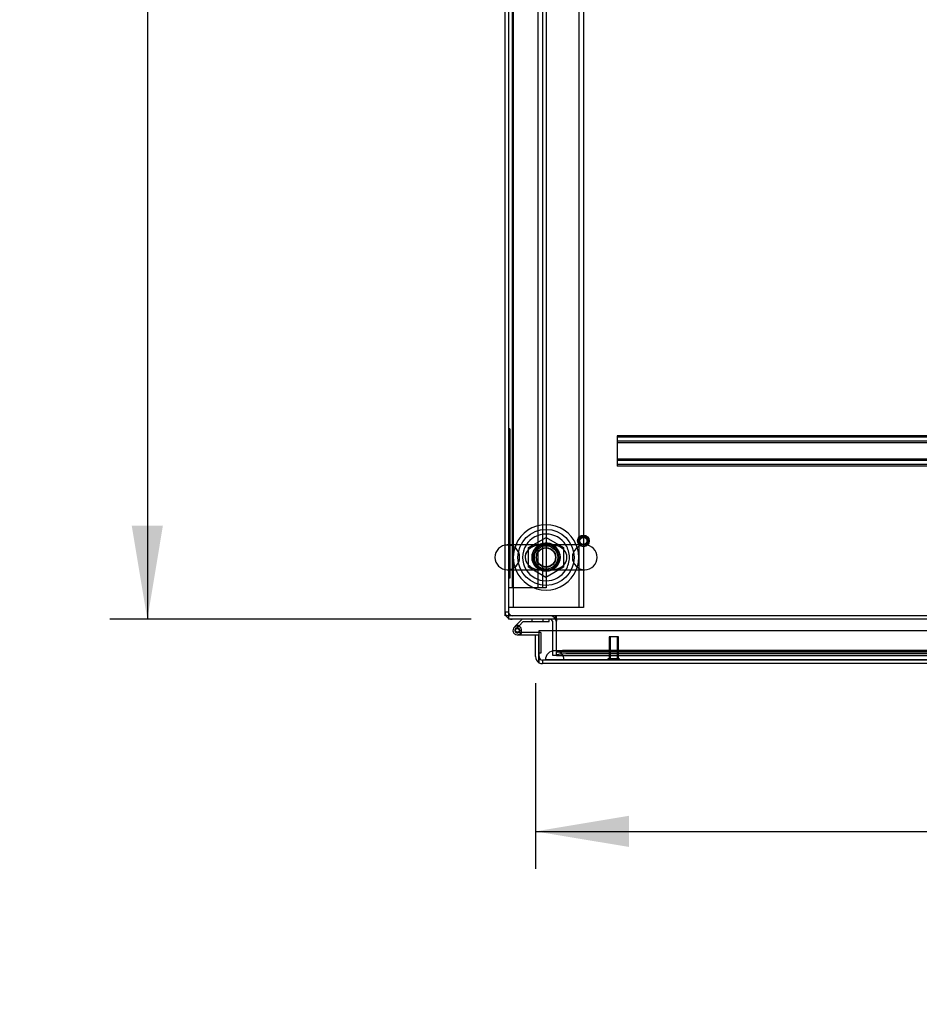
# Model space of a CAD drawing. Header units: inches. Extents: x 1 to 359, y -2 to 239.
# Tile 32 of 65: x 77 to 101, y 186 to 213. Entities that reach past the tile are written whole.
import ezdxf
from ezdxf.enums import TextEntityAlignment as Align
from ezdxf.lldxf.tags import DXFTag

# ---------------------------------------------------------------- set-up
doc = ezdxf.new("R2010")
doc.units = ezdxf.units.IN
doc.header["$MEASUREMENT"] = 0
for name, color, linetype in [('COM53964-5', 7, 'Continuous'), ('COM54746-78', 7, 'Continuous'), ('COM55914', 7, 'Continuous'), ('COM56676-2', 7, 'Continuous'), ('COM70220', 7, 'Continuous'), ('COM71195-10', 7, 'Continuous'), ('COM71298-10', 7, 'Continuous'), ('COM71299-10', 7, 'Continuous'), ('COM71300-11', 7, 'Continuous'), ('Default', 7, 'Continuous'), ('NTS18024', 7, 'Continuous'), ('QLB20185', 7, 'Continuous'), ('SCS86414', 7, 'Continuous'), ('STD26258', 7, 'Continuous'), ('WAF25377', 7, 'Continuous'), ('WAM254785', 7, 'Continuous')]:
    doc.layers.add(name, color=color, linetype=linetype)
doc.styles.add('SEACAD_Times_New_Roman', font='times.ttf')
tags = doc.linetypes.add('HIDDEN2', pattern=[0.1875, 0.125, -0.0625]).pattern_tags.tags
tags[6:7] = [DXFTag(74, 4), DXFTag(75, 0), DXFTag(340, '0'), DXFTag(46, 0.0), DXFTag(50, 0.0), DXFTag(44, 0.0), DXFTag(45, 0.0)]
tags[4:5] = [DXFTag(74, 4), DXFTag(75, 0), DXFTag(340, '0'), DXFTag(46, 0.0), DXFTag(50, 0.0), DXFTag(44, 0.0), DXFTag(45, 0.0)]
doc.dimstyles.new('HAMMOND_(STH_-_540x360)', dxfattribs={"dimtxt": 2, "dimasz": 2.5, "dimexe": 1, "dimexo": 1, "dimgap": 0.5, "dimtad": 0, "dimtih": 1, "dimtoh": 1, "dimzin": 0, "dimdsep": 46, "dimtxsty": 'SEACAD_Times_New_Roman', "dimblk1": '_SE_FILLED', "dimblk2": '_SE_FILLED', "dimsah": 1, "dimcen": 1, "dimadec": 0, "dimazin": 0, "dimtfac": 0.8, "dimtofl": 0, "dimtmove": 0, "dimatfit": 3, "dimfxl": 1, "dimtolj": 1, "dimtzin": 0, "dimarcsym": 0})

# ---------------------------------------------------------------- blocks, each defined once
blk = doc.blocks.new('SE3')
at = {"layer": 'COM53964-5', "color": 7, "linetype": 'HIDDEN2'}
for p, q in [((90.218, 231.723), (90.218, 197.348)), ((90.902, 231.723), (90.902, 197.348)), ((91.028, 231.723), (91.028, 197.348)), ((91.123, 231.723), (91.123, 197.348)), ((90.261, 197.348), (90.123, 197.348)), ((90.985, 197.348), (90.261, 197.348)), ((91.123, 197.348), (90.985, 197.348))]:
    blk.add_line(p, q, dxfattribs=at)
at = {"layer": 'COM54746-78', "color": 7, "linetype": 'Continuous'}
for p, q in [((90.488, 196.505), (90.32, 196.338)), ((91.207, 196.443), (91.207, 196.505)), ((90.32, 196.338), (90.276, 196.294)), ((90.292, 196.22), (90.292, 196.195)), ((90.367, 196.27), (90.342, 196.27)), ((90.389, 196.319), (90.403, 196.333)), ((90.403, 196.333), (90.513, 196.443)), ((90.417, 196.195), (90.417, 196.22)), ((90.417, 196.202), (90.471, 196.197)), ((90.513, 196.443), (91.207, 196.443)), ((90.342, 196.145), (90.367, 196.145)), ((90.355, 196.09), (90.935, 196.09)), ((90.935, 196.152), (90.394, 196.152)), ((90.935, 196.09), (90.935, 196.088)), ((90.935, 195.603), (90.935, 195.603))]:
    blk.add_line(p, q, dxfattribs=at)
at = {"layer": 'COM54746-78', "color": 7, "linetype": 'HIDDEN2'}
for p, q in [((90.742, 196.505), (90.742, 196.443)), ((91.046, 196.443), (91.046, 196.505)), ((90.319, 196.249), (90.389, 196.319)), ((90.472, 196.207), (90.41, 196.207)), ((90.41, 196.202), (90.417, 196.202)), ((90.394, 196.152), (90.355, 196.152)), ((90.972, 196.152), (90.935, 196.152)), ((90.997, 195.603), (90.997, 196.127)), ((90.935, 195.603), (90.997, 195.603))]:
    blk.add_line(p, q, dxfattribs=at)
blk.add_circle((90.355, 196.207), 0.05, dxfattribs=at)
at = {"layer": 'COM54746-78', "color": 7, "linetype": 'Continuous'}
for centre, radius, start, end in [((90.355, 196.207), 0.117, 354.7841, 270), ((90.342, 196.22), 0.05, 90, 180), ((90.342, 196.195), 0.05, 180, 270), ((90.355, 196.207), 0.135, 68.9858, 104.9706), ((90.367, 196.22), 0.05, 0, 90), ((90.367, 196.195), 0.05, 270, 0), ((90.355, 196.207), 0.117, 331.9602, 354.7841)]:
    blk.add_arc(centre, radius, start, end, dxfattribs=at)
at = {"layer": 'COM54746-78', "color": 7, "linetype": 'HIDDEN2'}
for centre, radius, start, end in [((90.355, 196.207), 0.055, 354.7841, 270), ((90.355, 196.207), 0.055, 270, 354.7841), ((90.355, 196.207), 0.117, 270, 331.9602), ((90.355, 196.207), 0.135, 299.9264, 335.9579), ((90.972, 196.127), 0.025, 0, 90)]:
    blk.add_arc(centre, radius, start, end, dxfattribs=at)
at = {"layer": 'COM55914', "color": 7, "linetype": 'HIDDEN2'}
for p, q in [((122.652, 201.413), (93.027, 201.413)), ((93.027, 201.413), (93.027, 201.37)), ((122.652, 201.373), (93.027, 201.373)), ((93.027, 201.37), (93.027, 200.643)), ((122.652, 201.265), (93.027, 201.265)), ((122.652, 201.225), (93.027, 201.225)), ((122.652, 200.788), (93.027, 200.788)), ((122.652, 200.748), (93.027, 200.748)), ((93.027, 200.643), (93.027, 200.6)), ((122.652, 200.64), (93.027, 200.64)), ((122.652, 200.6), (93.027, 200.6))]:
    blk.add_line(p, q, dxfattribs=at)
at = {"layer": 'COM56676-2', "color": 7, "linetype": 'HIDDEN2'}
for p, q in [((90.248, 232.315), (90.248, 196.815)), ((91.998, 232.315), (91.998, 196.815)), ((92.123, 232.315), (92.123, 196.815)), ((90.308, 196.815), (90.123, 196.815)), ((91.938, 196.815), (90.308, 196.815)), ((92.123, 196.815), (91.938, 196.815))]:
    blk.add_line(p, q, dxfattribs=at)
blk.add_circle((91.123, 198.159), 0.375, dxfattribs=at)
at = {"layer": 'COM70220', "color": 7, "linetype": 'HIDDEN2'}
for p, q in [((91.606, 195.663), (91.356, 195.663)), ((124.074, 195.663), (91.606, 195.663)), ((91.356, 195.417), (91.107, 195.415)), ((91.107, 195.415), (91.107, 195.414)), ((91.606, 195.415), (91.107, 195.415)), ((91.606, 195.414), (91.107, 195.414)), ((91.605, 195.415), (91.356, 195.417)), ((91.606, 195.417), (91.356, 195.417)), ((91.605, 195.414), (91.605, 195.415)), ((124.074, 195.417), (91.606, 195.417)), ((124.074, 195.415), (91.606, 195.415)), ((124.074, 195.414), (91.606, 195.414))]:
    blk.add_line(p, q, dxfattribs=at)
blk.add_arc((91.356, 195.413), 0.25, 0, 180, dxfattribs=at)
at = {"layer": 'COM71195-10', "color": 7, "linetype": 'Continuous'}
for p, q in [((90.935, 196.193), (90.935, 195.508)), ((124.745, 196.193), (90.935, 196.193)), ((90.84, 196.088), (90.935, 196.088)), ((90.84, 195.508), (90.84, 196.088)), ((90.935, 195.508), (90.935, 196.088)), ((90.935, 195.508), (90.935, 195.344)), ((90.935, 195.344), (90.935, 195.508)), ((124.65, 195.318), (91.03, 195.318))]:
    blk.add_line(p, q, dxfattribs=at)
at = {"layer": 'COM71195-10', "color": 7, "linetype": 'HIDDEN2'}
for p, q in [((124.65, 195.413), (91.03, 195.413)), ((91.03, 195.413), (91.03, 195.318))]:
    blk.add_line(p, q, dxfattribs=at)
at = {"layer": 'COM71195-10', "color": 7, "linetype": 'Continuous'}
for start, end in [(180, 240), (240, 270)]:
    blk.add_arc((91.03, 195.508), 0.19, start, end, dxfattribs=at)
at = {"layer": 'COM71195-10', "color": 7, "linetype": 'HIDDEN2'}
blk.add_arc((91.03, 195.508), 0.095, 180, 270, dxfattribs=at)
blk.add_ellipse((91.03, 195.508), major_axis=(0, 0.095), ratio=0.999171, start_param=1.570796, end_param=3.141593, dxfattribs=at)
at = {"layer": 'COM71195-10', "color": 7, "linetype": 'Continuous'}
blk.add_ellipse((91.03, 195.508), major_axis=(0, 0.19), ratio=0.999171, start_param=2.617994, end_param=3.141593, dxfattribs=at)
at = {"layer": 'COM71298-10', "color": 7, "linetype": 'Continuous'}
for p, q in [((90.123, 230.64), (90.123, 198.491)), ((90.123, 197.828), (90.123, 196.648)), ((90.123, 196.648), (90.123, 196.505)), ((161.993, 196.505), (90.123, 196.505)), ((91.403, 196.505), (91.403, 196.457)), ((91.403, 196.193), (91.403, 196.457))]:
    blk.add_line(p, q, dxfattribs=at)
at = {"layer": 'COM71298-10', "color": 7, "linetype": 'HIDDEN2'}
for p, q in [((90.123, 198.491), (90.123, 197.828)), ((161.993, 196.6), (90.123, 196.6)), ((91.373, 196.505), (91.373, 196.6)), ((91.403, 196.505), (91.403, 196.6)), ((91.403, 195.679), (91.403, 196.193)), ((91.403, 195.679), (91.403, 195.632)), ((124.191, 195.672), (91.653, 195.672)), ((91.403, 195.536), (91.403, 195.632)), ((91.403, 195.632), (91.403, 195.632)), ((91.403, 195.631), (124.441, 195.631)), ((91.403, 195.538), (91.403, 195.536)), ((91.403, 195.536), (91.403, 195.536)), ((91.403, 195.536), (124.441, 195.536)), ((124.191, 195.579), (91.653, 195.579))]:
    blk.add_line(p, q, dxfattribs=at)
for start, end in [(0, 250.064), (292.0949, 0)]:
    blk.add_arc((91.123, 198.169), 0.375, start, end, dxfattribs=at)
for centre in [(91.653, 195.629), (91.653, 195.535)]:
    blk.add_ellipse(centre, major_axis=(-0.25, 0), ratio=0.173648, start_param=4.712389, end_param=6.21308, dxfattribs=at)
at = {"layer": 'COM71299-10', "color": 7, "linetype": 'HIDDEN2'}
blk.add_line((91.403, 195.538), (123.558, 195.538), dxfattribs=at)
at = {"layer": 'COM71300-11', "color": 7, "linetype": 'Continuous'}
for p, q in [((90.028, 198.485), (90.028, 230.646)), ((90.028, 196.6), (90.028, 197.834)), ((90.123, 196.6), (90.028, 196.6)), ((91.308, 196.193), (91.308, 196.41))]:
    blk.add_line(p, q, dxfattribs=at)
at = {"layer": 'COM71300-11', "color": 7, "linetype": 'HIDDEN2'}
for p, q in [((90.028, 197.834), (90.028, 198.485)), ((90.123, 196.695), (90.028, 196.695)), ((91.308, 195.538), (91.308, 196.193)), ((91.403, 195.538), (91.308, 195.538))]:
    blk.add_line(p, q, dxfattribs=at)
for centre, radius, start, end in [((90.218, 196.695), 0.19, 180, 210), ((90.218, 196.695), 0.095, 180, 270), ((90.218, 196.695), 0.19, 240, 270), ((91.213, 196.41), 0.19, 30, 90)]:
    blk.add_arc(centre, radius, start, end, dxfattribs=at)
at = {"layer": 'COM71300-11', "color": 7, "linetype": 'Continuous'}
for centre, radius, start, end in [((90.218, 196.695), 0.19, 210, 240), ((91.213, 196.41), 0.095, 0, 90), ((91.213, 196.41), 0.19, 0, 30)]:
    blk.add_arc(centre, radius, start, end, dxfattribs=at)
at = {"layer": 'NTS18024', "color": 7, "linetype": 'HIDDEN2'}
for p, q in [((90.658, 198.422), (91.123, 198.694)), ((91.123, 198.694), (91.588, 198.422)), ((90.658, 197.896), (90.658, 198.422)), ((91.588, 198.422), (91.588, 197.896)), ((91.118, 197.622), (90.658, 197.896)), ((91.588, 197.896), (91.118, 197.622))]:
    blk.add_line(p, q, dxfattribs=at)
for radius in [0.312, 0.263]:
    blk.add_circle((91.123, 198.159), radius, dxfattribs=at)
at = {"layer": 'QLB20185', "color": 7, "linetype": 'HIDDEN2'}
for p, q in [((90.153, 201.6), (90.123, 201.6)), ((90.153, 201.6), (90.153, 201.225)), ((90.153, 201.225), (90.153, 197.975)), ((90.17, 200.417), (90.151, 200.417)), ((90.17, 200.402), (90.151, 200.402)), ((90.17, 200.402), (90.151, 200.402)), ((90.168, 200.4), (90.153, 200.4)), ((90.168, 200.398), (90.153, 200.398)), ((90.168, 200.392), (90.168, 200.4)), ((90.151, 200.272), (90.17, 200.272)), ((90.17, 200.198), (90.151, 200.198)), ((90.17, 200.195), (90.151, 200.195)), ((90.168, 200.387), (90.153, 200.387)), ((90.168, 200.33), (90.153, 200.33)), ((90.168, 200.305), (90.153, 200.305)), ((90.168, 200.305), (90.153, 200.305)), ((90.168, 200.304), (90.153, 200.304)), ((90.168, 200.292), (90.153, 200.292)), ((90.168, 200.29), (90.153, 200.29)), ((90.168, 200.286), (90.153, 200.286)), ((90.168, 200.279), (90.153, 200.279)), ((90.168, 200.185), (90.153, 200.185)), ((90.168, 200.18), (90.153, 200.18)), ((90.168, 200.166), (90.153, 200.166)), ((90.168, 200.29), (90.168, 200.392)), ((90.168, 200.272), (90.168, 200.286)), ((90.168, 200.068), (90.168, 200.195)), ((90.151, 200.083), (90.17, 200.083)), ((90.151, 200.079), (90.17, 200.079)), ((90.151, 200.068), (90.17, 200.068)), ((90.151, 200.065), (90.17, 200.065)), ((90.17, 199.985), (90.151, 199.985)), ((90.168, 200.097), (90.153, 200.097)), ((90.168, 200.078), (90.153, 200.078)), ((90.168, 199.982), (90.153, 199.982)), ((90.168, 199.925), (90.153, 199.925)), ((90.168, 199.91), (90.153, 199.91)), ((90.168, 199.975), (90.168, 199.982)), ((90.168, 199.925), (90.168, 199.975)), ((90.168, 199.858), (90.168, 199.925)), ((90.151, 199.85), (90.17, 199.85)), ((90.151, 199.85), (90.17, 199.85)), ((90.168, 199.858), (90.153, 199.858)), ((90.168, 199.853), (90.153, 199.853)), ((90.168, 199.852), (90.153, 199.852)), ((90.168, 199.852), (90.153, 199.852)), ((90.168, 199.771), (90.153, 199.771)), ((90.168, 199.767), (90.153, 199.767)), ((90.168, 199.758), (90.153, 199.758)), ((90.168, 199.756), (90.153, 199.756)), ((90.168, 199.75), (90.153, 199.75)), ((90.168, 199.748), (90.153, 199.748)), ((90.168, 199.747), (90.153, 199.747)), ((90.168, 199.742), (90.153, 199.742)), ((90.168, 199.737), (90.153, 199.737)), ((90.168, 199.728), (90.153, 199.728)), ((90.168, 199.726), (90.153, 199.726)), ((90.168, 199.657), (90.153, 199.657)), ((90.168, 199.651), (90.153, 199.651)), ((90.168, 199.649), (90.153, 199.649)), ((90.168, 199.64), (90.153, 199.64)), ((90.168, 199.636), (90.153, 199.636)), ((90.168, 199.859), (90.168, 199.86)), ((90.168, 199.852), (90.168, 199.858)), ((90.168, 199.767), (90.168, 199.771)), ((90.168, 199.758), (90.168, 199.767)), ((90.168, 199.747), (90.168, 199.758)), ((90.168, 199.728), (90.168, 199.747)), ((90.168, 199.659), (90.168, 199.728)), ((90.168, 199.636), (90.168, 199.659)), ((90.17, 199.554), (90.151, 199.554)), ((90.17, 199.539), (90.151, 199.539)), ((90.151, 199.42), (90.17, 199.42)), ((90.17, 199.363), (90.151, 199.363)), ((90.17, 199.348), (90.151, 199.348)), ((90.17, 199.347), (90.151, 199.347)), ((90.168, 199.554), (90.153, 199.554)), ((90.168, 199.55), (90.153, 199.55)), ((90.168, 199.539), (90.153, 199.539)), ((90.168, 199.534), (90.153, 199.534)), ((90.168, 199.524), (90.153, 199.524)), ((90.168, 199.454), (90.153, 199.454)), ((90.168, 199.453), (90.153, 199.453)), ((90.168, 199.434), (90.153, 199.434)), ((90.168, 199.431), (90.153, 199.431)), ((90.168, 199.412), (90.153, 199.412)), ((90.168, 199.356), (90.153, 199.356)), ((90.168, 199.352), (90.153, 199.352)), ((90.168, 199.454), (90.168, 199.534)), ((90.168, 199.471), (90.168, 199.499)), ((90.17, 199.332), (90.151, 199.332)), ((90.151, 199.184), (90.17, 199.184)), ((90.17, 199.081), (90.151, 199.081)), ((90.168, 199.33), (90.153, 199.33)), ((90.168, 199.326), (90.153, 199.326)), ((90.168, 199.318), (90.153, 199.318)), ((90.168, 199.31), (90.153, 199.31)), ((90.168, 199.228), (90.153, 199.228)), ((90.168, 199.213), (90.153, 199.213)), ((90.168, 199.186), (90.153, 199.186)), ((90.168, 199.148), (90.153, 199.148)), ((90.168, 199.134), (90.153, 199.134)), ((90.168, 199.079), (90.153, 199.079)), ((90.168, 199.286), (90.168, 199.33)), ((90.168, 199.194), (90.168, 199.286)), ((90.168, 199.186), (90.168, 199.194)), ((90.168, 199.134), (90.168, 199.148)), ((90.168, 199.084), (90.168, 199.134)), ((90.168, 199.071), (90.168, 199.079)), ((90.151, 198.977), (90.17, 198.977)), ((90.17, 198.937), (90.151, 198.937)), ((90.17, 198.937), (90.151, 198.937)), ((90.168, 199.036), (90.153, 199.036)), ((90.168, 199.022), (90.153, 199.022)), ((90.168, 198.979), (90.153, 198.979)), ((90.168, 198.935), (90.153, 198.935)), ((90.168, 198.922), (90.153, 198.922)), ((90.168, 198.91), (90.153, 198.91)), ((90.168, 198.987), (90.168, 199.071)), ((90.168, 198.979), (90.168, 198.987)), ((90.168, 198.786), (90.168, 198.91)), ((90.151, 198.793), (90.17, 198.793)), ((90.151, 198.774), (90.17, 198.774)), ((90.151, 198.759), (90.17, 198.759)), ((90.168, 198.786), (90.153, 198.786)), ((90.153, 197.975), (90.153, 197.6)), ((90.153, 197.6), (90.123, 197.6))]:
    blk.add_line(p, q, dxfattribs=at)
at = {"layer": 'SCS86414', "color": 7, "linetype": 'Continuous'}
for p, q in [((92.159, 198.491), (90.087, 198.491)), ((90.087, 197.828), (92.159, 197.828))]:
    blk.add_line(p, q, dxfattribs=at)
at = {"layer": 'SCS86414', "color": 7, "linetype": 'HIDDEN2'}
blk.add_line((90.687, 197.932), (90.677, 197.942), dxfattribs=at)
for radius in [0.312, 0.252]:
    blk.add_circle((91.123, 198.159), radius, dxfattribs=at)
at = {"layer": 'SCS86414', "color": 7, "linetype": 'Continuous'}
for centre, radius, start, end in [((91.123, 198.159), 0.625, 32.0055, 147.9945), ((90.087, 198.159), 0.331, 90, 270), ((92.159, 198.159), 0.331, 270, 90), ((91.123, 198.159), 0.625, 212.0055, 327.9945)]:
    blk.add_arc(centre, radius, start, end, dxfattribs=at)
at = {"layer": 'SCS86414', "color": 7, "linetype": 'HIDDEN2'}
for centre, radius, start, end in [((90.087, 198.159), 0.331, 270, 90), ((91.123, 198.159), 0.625, 147.9945, 212.0055), ((91.123, 198.159), 0.625, 0, 32.0055), ((92.159, 198.159), 0.331, 90, 270), ((91.123, 198.159), 0.625, 327.9945, 0)]:
    blk.add_arc(centre, radius, start, end, dxfattribs=at)
for points, knots in [([(90.675, 197.93), (90.706, 197.904), (90.74, 197.884), (90.829, 197.847), (90.886, 197.836), (90.975, 197.829), (91.005, 197.828), (91.067, 197.828), (91.1, 197.828), (91.196, 197.828), (91.258, 197.827), (91.375, 197.838), (91.433, 197.851), (91.539, 197.901), (91.588, 197.938), (91.661, 198.04), (91.683, 198.103), (91.679, 198.233), (91.653, 198.295), (91.576, 198.392), (91.525, 198.427), (91.417, 198.472), (91.359, 198.483), (91.24, 198.492), (91.177, 198.49), (91.081, 198.491), (91.048, 198.491), (90.987, 198.49), (90.957, 198.489), (90.868, 198.48), (90.811, 198.467), (90.704, 198.416), (90.655, 198.379), (90.584, 198.278), (90.563, 198.213), (90.567, 198.084), (90.593, 198.022), (90.632, 197.974)], [0.021148, 0.021148, 0.021148, 0.021148, 0.0625, 0.0625, 0.125, 0.125, 0.15625, 0.15625, 0.1875, 0.1875, 0.25, 0.25, 0.3125, 0.3125, 0.375, 0.375, 0.4375, 0.4375, 0.5, 0.5, 0.5625, 0.5625, 0.625, 0.625, 0.6875, 0.6875, 0.71875, 0.71875, 0.75, 0.75, 0.8125, 0.8125, 0.875, 0.875, 0.9375, 0.9375, 1, 1, 1, 1]), ([(90.606, 198.028), (90.589, 198.063), (90.579, 198.101), (90.572, 198.207), (90.591, 198.272), (90.658, 198.378), (90.705, 198.418), (90.783, 198.459), (90.81, 198.47), (90.865, 198.485), (90.893, 198.491), (90.925, 198.494), (90.929, 198.495), (90.932, 198.495)], [0.0243541, 0.0243541, 0.0243541, 0.0243541, 0.0625, 0.0625, 0.125, 0.125, 0.1875, 0.1875, 0.21875, 0.21875, 0.25, 0.25, 0.2538552, 0.2538552, 0.2538552, 0.2538552]), ([(91.53, 197.899), (91.517, 197.89), (91.504, 197.881), (91.44, 197.848), (91.388, 197.833), (91.332, 197.826)], [0.67053544, 0.67053544, 0.67053544, 0.67053544, 0.6875, 0.6875, 0.74722968, 0.74722968, 0.74722968, 0.74722968])]:
    blk.add_open_spline(points, degree=3, knots=knots, dxfattribs=at)
for points in [[(91.317, 198.495), (91.352, 198.491), (91.386, 198.485), (91.42, 198.474)], [(90.698, 197.912), (90.687, 197.921), (90.676, 197.93), (90.667, 197.941)]]:
    blk.add_open_spline(points, degree=3, dxfattribs=at)
at = {"layer": 'SCS86414', "color": 7, "linetype": 'Continuous'}
blk.add_open_spline([(90.932, 197.824), (90.918, 197.825), (90.903, 197.827), (90.889, 197.83)], degree=3, dxfattribs=at)
at = {"layer": 'STD26258', "color": 7, "linetype": 'HIDDEN2'}
for p, q in [((93.06, 196.038), (92.81, 196.038)), ((92.81, 196.038), (92.81, 195.445)), ((92.84, 196.038), (92.84, 195.445)), ((93.029, 196.038), (93.029, 195.445)), ((93.06, 195.445), (93.06, 196.038)), ((93.091, 195.445), (92.779, 195.445)), ((92.779, 195.445), (92.779, 195.413)), ((93.091, 195.413), (93.091, 195.445))]:
    blk.add_line(p, q, dxfattribs=at)
for radius in [0.156, 0.125, 0.0944]:
    blk.add_circle((92.123, 198.6), radius, dxfattribs=at)
at = {"layer": 'WAF25377', "color": 7, "linetype": 'Continuous'}
for start, end in [(22.2452, 157.7548), (202.2452, 337.7548)]:
    blk.add_arc((91.123, 198.159), 0.875, start, end, dxfattribs=at)
at = {"layer": 'WAF25377', "color": 7, "linetype": 'HIDDEN2'}
for radius, start, end in [(0.875, 157.7548, 202.2452), (0.34, 92.9521, 0), (0.34, 0, 90.2703), (0.875, 0, 22.2452), (0.875, 337.7548, 0)]:
    blk.add_arc((91.123, 198.159), radius, start, end, dxfattribs=at)
at = {"layer": 'WAM254785', "color": 7, "linetype": 'HIDDEN2'}
for radius in [0.75, 0.312]:
    blk.add_circle((91.123, 198.159), radius, dxfattribs=at)
blk = doc.blocks.new('DMBLK219')
at = {"layer": 'Default', "linetype": 'Continuous', "transparency": 16777216}
for points in [[(80.046, 230.065), (80.879, 230.065), (80.463, 232.565)], [(80.046, 199.005), (80.463, 196.505), (80.879, 199.005)]]:
    blk.add_hatch(color=7, dxfattribs=at).paths.add_polyline_path(points)
at = {"layer": 'Default', "color": 7, "linetype": 'Continuous', "transparency": 16777216}
for p, q in [((89.123, 232.565), (79.463, 232.565)), ((80.463, 232.565), (80.463, 216.235)), ((80.463, 212.835), (80.463, 196.505)), ((89.123, 196.505), (79.463, 196.505))]:
    blk.add_line(p, q, dxfattribs=at)
at = {"layer": 'Default', "color": 7, "linetype": 'Continuous', "transparency": 16777216, "style": 'SEACAD_Times_New_Roman'}
blk.add_text('36.06', height=2, dxfattribs=at).set_placement((77.05, 215.535), align=Align.TOP_LEFT)
blk = doc.blocks.new('_SE_FILLED')
at = {"color": 0}
blk.add_line((0, 0), (-1, 0), dxfattribs=at)
blk.add_solid([(0, 0), (-1, -0.1665), (-1, 0.1665), (0, 0)], dxfattribs=at)
blk = doc.blocks.new('DMBLK224')
at = {"layer": 'Default', "linetype": 'Continuous', "transparency": 16777216}
for points in [[(93.34, 190.415), (93.34, 191.248), (90.84, 190.831)], [(122.34, 190.415), (124.84, 190.831), (122.34, 191.248)]]:
    blk.add_hatch(color=7, dxfattribs=at).paths.add_polyline_path(points)
at = {"layer": 'Default', "color": 7, "linetype": 'Continuous', "transparency": 16777216}
for p, q in [((90.84, 194.798), (90.84, 189.831)), ((124.84, 194.851), (124.84, 189.831)), ((90.84, 190.831), (103.728, 190.831)), ((111.952, 190.831), (124.84, 190.831))]:
    blk.add_line(p, q, dxfattribs=at)
at = {"layer": 'Default', "color": 7, "linetype": 'Continuous', "transparency": 16777216, "style": 'SEACAD_Times_New_Roman'}
for s, p in [('34.00', (104.428, 191.831)), ('DOO', (104.641, 188.831))]:
    blk.add_text(s, height=2, dxfattribs=at).set_placement(p, align=Align.TOP_LEFT)

msp = doc.modelspace()

# ---------------------------------------------------------------- block references
at = {"layer": 'Default'}
msp.add_blockref('SE3', (0, 0), dxfattribs=at)

# ---------------------------------------------------------------- dimensions: what is measured, and where the dimension line sits
at = {"layer": 'Default', "color": 7, "linetype": 'Continuous'}
for base, p1, p2, angle, text, picture, middle in [((80.463, 232.565), (90.123, 232.565), (90.123, 196.505), 270, '\\A1;<>', 'DMBLK219', (80.463, 214.535)), ((90.84, 190.831), (90.84, 195.798), (124.84, 195.851), 0.0885, '\\A1;<>\\PDOO', 'DMBLK224', (107.84, 190.831))]:
    dim = msp.add_linear_dim(base=base, p1=p1, p2=p2, angle=angle, text=text, dimstyle='HAMMOND_(STH_-_540x360)', dxfattribs=at)
    dim.commit()
    dim.dimension.update_dxf_attribs({"geometry": picture, "text_midpoint": middle, "dimtype": 161})

doc.saveas('drawing.dxf')
